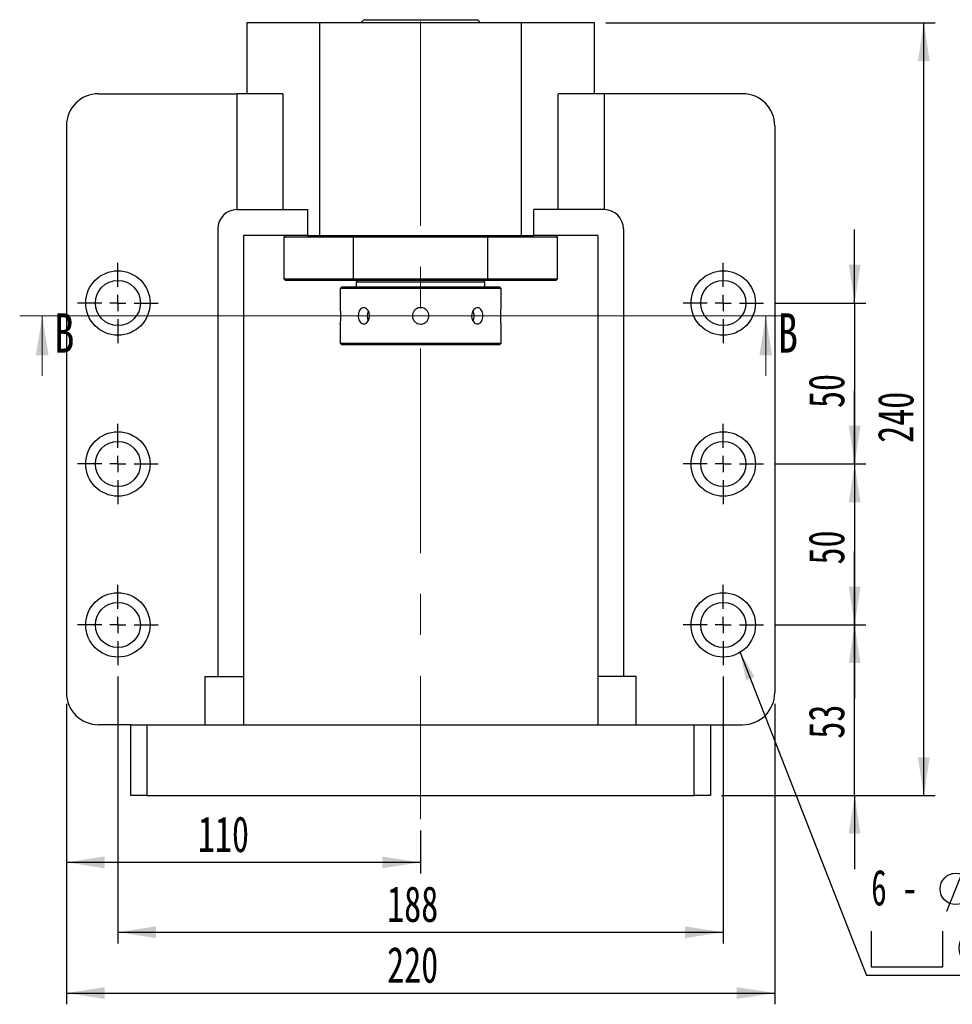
# Model space of a CAD drawing. Header units: millimetres. Extents: x 17 to 333, y 11 to 190.
# Tile 2 of 5: x 17 to 100, y 94 to 182. Entities that reach past the tile are written whole.
import ezdxf

# ---------------------------------------------------------------- set-up
doc = ezdxf.new("R2010")
doc.units = ezdxf.units.MM
doc.linetypes.add('CENTERX2', pattern=[20.32, 12.7, -2.54, 2.54, -2.54])
doc.layers.add('圖層0', color=7, linetype='Continuous')
doc.styles.add('SLDTEXTSTYLE0', font='TXT', dxfattribs={"width": 0.7})
doc.styles.add('SLDTEXTSTYLE1', font='TXT', dxfattribs={"width": 0.7, "bigfont": 'bigfont'})
doc.styles.add('SLDTEXTSTYLE2', font='TXT', dxfattribs={"width": 0.75})
doc.styles.add('SLDTEXTSTYLE3', font='TXT', dxfattribs={"width": 0.633333})
doc.dimstyles.new('SLDDIMSTYLE1', dxfattribs={"dimtxt": 0.18, "dimasz": 2.5, "dimexe": 0, "dimexo": 0.0625, "dimgap": 0, "dimtad": 0, "dimtih": 1, "dimtoh": 1, "dimdec": 0, "dimrnd": 1e-09, "dimzin": 0, "dimdsep": 46, "dimtxsty": 'Standard', "dimsah": 1, "dimcen": 0.09, "dimadec": 0, "dimazin": 0, "dimtfac": 2.5, "dimtdec": 0, "dimtofl": 0, "dimtmove": 0, "dimatfit": 3, "dimfxl": 0, "dimfrac": 2, "dimtolj": 1, "dimtzin": 0, "dimarcsym": 0})
doc.dimstyles.new('SLDDIMSTYLE2', dxfattribs={"dimtxt": 3.389974, "dimasz": 2.5, "dimexe": 0, "dimexo": 0.0625, "dimgap": 0.847493, "dimtad": 1, "dimlfac": 3.5, "dimrnd": 1e-09, "dimzin": 12, "dimdsep": 46, "dimtxsty": 'SLDTEXTSTYLE0', "dimsah": 1, "dimcen": 0.09, "dimadec": 0, "dimazin": 3, "dimtfac": 1, "dimtmove": 0, "dimatfit": 0, "dimfxl": 0, "dimfrac": 2, "dimtolj": 1, "dimtzin": 12, "dimarcsym": 0})
doc.dimstyles.new('SLDDIMSTYLE3', dxfattribs={"dimtxt": 3.389974, "dimasz": 2.5, "dimexe": 0, "dimexo": 0.0625, "dimgap": 0.847493, "dimtad": 1, "dimlfac": 3.5, "dimrnd": 1e-09, "dimzin": 12, "dimdsep": 46, "dimtxsty": 'SLDTEXTSTYLE0', "dimsah": 1, "dimcen": 0.09, "dimadec": 0, "dimazin": 3, "dimtfac": 1, "dimtofl": 0, "dimtmove": 0, "dimatfit": 3, "dimfxl": 0, "dimfrac": 2, "dimtolj": 1, "dimtzin": 12, "dimarcsym": 0})

# ---------------------------------------------------------------- blocks, each defined once
blk = doc.blocks.new('_D_1')
at = {"layer": '圖層0', "color": 7}
for p, q in [((91.426, 156.665), (91.426, 163.184)), ((84.34, 156.665), (92.426, 156.665)), ((91.426, 156.665), (91.426, 142.379)), ((84.34, 142.379), (92.426, 142.379)), ((91.426, 142.379), (91.426, 135.86))]:
    blk.add_line(p, q, dxfattribs=at)
for points in [[(91.426, 156.665), (91.947, 160.055), (90.904, 160.055)], [(91.426, 142.379), (90.904, 138.989), (91.947, 138.989)]]:
    blk.add_solid(points, dxfattribs=at)
at = {"layer": '圖層0', "color": 7, "insert": (87.333, 147.344), "char_height": 3.175, "attachment_point": 1, "rotation": 90, "style": 'SLDTEXTSTYLE0'}
blk.add_mtext('50', dxfattribs=at)
blk = doc.blocks.new('_D_2')
at = {"layer": '圖層0', "color": 7}
for p, q in [((91.426, 142.379), (91.426, 148.898)), ((84.34, 142.379), (92.426, 142.379)), ((91.426, 142.379), (91.426, 128.093)), ((84.34, 128.093), (92.426, 128.093)), ((91.426, 128.093), (91.426, 121.574))]:
    blk.add_line(p, q, dxfattribs=at)
for points in [[(91.426, 142.379), (91.947, 145.769), (90.904, 145.769)], [(91.426, 128.093), (90.904, 124.703), (91.947, 124.703)]]:
    blk.add_solid(points, dxfattribs=at)
at = {"layer": '圖層0', "color": 7, "insert": (87.333, 133.458), "char_height": 3.175, "attachment_point": 1, "rotation": 90, "style": 'SLDTEXTSTYLE0'}
blk.add_mtext('50', dxfattribs=at)
blk = doc.blocks.new('_D_3')
at = {"layer": '圖層0', "color": 7}
for p, q in [((91.426, 128.093), (91.426, 134.613)), ((84.34, 128.093), (92.426, 128.093)), ((91.426, 112.95), (91.426, 128.093)), ((79.626, 112.95), (92.426, 112.95)), ((91.426, 112.95), (91.426, 106.431))]:
    blk.add_line(p, q, dxfattribs=at)
for points in [[(91.426, 128.093), (91.947, 131.483), (90.904, 131.483)], [(91.426, 112.95), (90.904, 109.561), (91.947, 109.561)]]:
    blk.add_solid(points, dxfattribs=at)
at = {"layer": '圖層0', "color": 7, "insert": (87.333, 117.998), "char_height": 3.175, "attachment_point": 1, "rotation": 90, "style": 'SLDTEXTSTYLE0'}
blk.add_mtext('53', dxfattribs=at)
blk = doc.blocks.new('_D_4')
at = {"layer": '圖層0', "color": 7}
for p, q in [((26.055, 123.522), (26.055, 99.824)), ((79.769, 123.522), (79.769, 99.824)), ((26.055, 100.824), (79.769, 100.824))]:
    blk.add_line(p, q, dxfattribs=at)
for points in [[(26.055, 100.824), (29.445, 100.302), (29.445, 101.346)], [(79.769, 100.824), (76.379, 101.346), (76.379, 100.302)]]:
    blk.add_solid(points, dxfattribs=at)
at = {"layer": '圖層0', "color": 7, "insert": (49.943, 104.917), "char_height": 3.175, "attachment_point": 1, "style": 'SLDTEXTSTYLE0'}
blk.add_mtext('188', dxfattribs=at)
blk = doc.blocks.new('_D_5')
at = {"layer": '圖層0', "color": 7}
for p, q in [((21.483, 121.093), (21.483, 94.429)), ((84.34, 121.093), (84.34, 94.429)), ((21.483, 95.429), (84.34, 95.429))]:
    blk.add_line(p, q, dxfattribs=at)
for points in [[(21.483, 95.429), (24.873, 94.907), (24.873, 95.95)], [(84.34, 95.429), (80.95, 95.95), (80.95, 94.907)]]:
    blk.add_solid(points, dxfattribs=at)
at = {"layer": '圖層0', "color": 7, "insert": (49.943, 99.521), "char_height": 3.175, "attachment_point": 1, "style": 'SLDTEXTSTYLE0'}
blk.add_mtext('220', dxfattribs=at)
blk = doc.blocks.new('_D_6')
at = {"layer": '圖層0', "color": 7}
for p, q in [((21.483, 121.093), (21.483, 106.023)), ((52.912, 109.852), (52.912, 106.023)), ((52.912, 107.023), (21.483, 107.023))]:
    blk.add_line(p, q, dxfattribs=at)
for points in [[(21.483, 107.023), (24.873, 106.501), (24.873, 107.545)], [(52.912, 107.023), (49.522, 107.545), (49.522, 106.501)]]:
    blk.add_solid(points, dxfattribs=at)
at = {"layer": '圖層0', "color": 7, "insert": (33.153, 111.116), "char_height": 3.175, "attachment_point": 1, "style": 'SLDTEXTSTYLE0'}
blk.add_mtext('110', dxfattribs=at)
blk = doc.blocks.new('_D_7')
at = {"layer": '圖層0', "color": 7}
for p, q in [((69.34, 181.522), (98.565, 181.522)), ((97.565, 112.95), (97.565, 181.522)), ((79.626, 112.95), (98.565, 112.95))]:
    blk.add_line(p, q, dxfattribs=at)
for points in [[(97.565, 181.522), (97.044, 178.132), (98.087, 178.132)], [(97.565, 112.95), (98.087, 116.34), (97.044, 116.34)]]:
    blk.add_solid(points, dxfattribs=at)
at = {"layer": '圖層0', "color": 7, "insert": (93.473, 144.255), "char_height": 3.175, "attachment_point": 1, "rotation": 90, "style": 'SLDTEXTSTYLE0'}
blk.add_mtext('240', dxfattribs=at)
blk = doc.blocks.new('SW_SYMBOL_HOLE_DIAM')
at = {"layer": '圖層0', "color": 0}
blk.add_line((300, 0), (700, 1000), dxfattribs=at)
blk.add_circle((500, 500), 350, dxfattribs=at)
blk = doc.blocks.new('SW_SYMBOL_HOLE_SPOT')
at = {"layer": '圖層0', "color": 0}
for p, q in [((0, 875), (0, 75)), ((1600, 75), (1600, 875)), ((0, 75), (1600, 75))]:
    blk.add_line(p, q, dxfattribs=at)
blk = doc.blocks.new('SW_NOTE_1')
at = {"layer": '圖層0', "color": 0}
blk.add_line((21.858, 0), (0, 0), dxfattribs=at)
at = {"layer": '圖層0', "color": 0, "xscale": 0.003964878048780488, "yscale": 0.003964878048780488, "zscale": 0.003964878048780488}
for name, p in [('SW_SYMBOL_HOLE_DIAM', (5.945, 5.698)), ('SW_SYMBOL_HOLE_DIAM', (7.626, 0.465)), ('SW_SYMBOL_HOLE_SPOT', (0.43, 0.465))]:
    blk.add_blockref(name, p, dxfattribs=at)
at = {"layer": '圖層0', "color": 0, "char_height": 3.175, "attachment_point": 1}
for s, insert, style in [('14\\M+18AD1\\M+190FA', (9.966, 9.396), 'SLDTEXTSTYLE1'), ('6 -', (0.43, 9.396), 'SLDTEXTSTYLE3'), ('20', (11.648, 4.163), 'SLDTEXTSTYLE0')]:
    blk.add_mtext(s, dxfattribs=dict(at, insert=insert, style=style))
blk = doc.blocks.new('SW_CENTERMARKSYMBOL_1')
at = {"layer": '圖層0', "color": 0}
for p, q in [((0, 1.429), (0, 3.571)), ((-1.429, 0), (-3.571, 0)), ((0, 0), (-0.714, 0)), ((0, 0), (0, 0.714)), ((0, 0), (0, -0.714)), ((0, 0), (0.714, 0)), ((1.429, 0), (3.571, 0)), ((0, -1.429), (0, -3.571))]:
    blk.add_line(p, q, dxfattribs=at)
blk = doc.blocks.new('SW_CENTERMARKSYMBOL_2')
at = {"layer": '圖層0', "color": 0}
for p, q in [((0, 1.429), (0, 3.571)), ((-1.429, 0), (-3.571, 0)), ((0, 0), (-0.714, 0)), ((0, 0), (0, 0.714)), ((0, 0), (0, -0.714)), ((0, 0), (0.714, 0)), ((1.429, 0), (3.571, 0)), ((0, -1.429), (0, -3.571))]:
    blk.add_line(p, q, dxfattribs=at)
blk = doc.blocks.new('SW_CENTERMARKSYMBOL_3')
at = {"layer": '圖層0', "color": 0}
for p, q in [((0, 1.429), (0, 3.571)), ((-1.429, 0), (-3.571, 0)), ((0, 0), (-0.714, 0)), ((0, 0), (0, 0.714)), ((0, 0), (0, -0.714)), ((0, 0), (0.714, 0)), ((1.429, 0), (3.571, 0)), ((0, -1.429), (0, -3.571))]:
    blk.add_line(p, q, dxfattribs=at)
blk = doc.blocks.new('SW_CENTERMARKSYMBOL_4')
at = {"layer": '圖層0', "color": 0}
for p, q in [((0, 1.429), (0, 3.571)), ((-1.429, 0), (-3.571, 0)), ((0, 0), (-0.714, 0)), ((0, 0), (0, 0.714)), ((0, 0), (0, -0.714)), ((0, 0), (0.714, 0)), ((1.429, 0), (3.571, 0)), ((0, -1.429), (0, -3.571))]:
    blk.add_line(p, q, dxfattribs=at)
blk = doc.blocks.new('SW_CENTERMARKSYMBOL_5')
at = {"layer": '圖層0', "color": 0}
for p, q in [((0, 1.429), (0, 3.571)), ((-1.429, 0), (-3.571, 0)), ((0, 0), (-0.714, 0)), ((0, 0), (0, 0.714)), ((0, 0), (0, -0.714)), ((0, 0), (0.714, 0)), ((1.429, 0), (3.571, 0)), ((0, -1.429), (0, -3.571))]:
    blk.add_line(p, q, dxfattribs=at)
blk = doc.blocks.new('SW_CENTERMARKSYMBOL_6')
at = {"layer": '圖層0', "color": 0}
for p, q in [((0, 1.429), (0, 3.571)), ((-1.429, 0), (-3.571, 0)), ((0, 0), (-0.714, 0)), ((0, 0), (0, 0.714)), ((0, 0), (0, -0.714)), ((0, 0), (0.714, 0)), ((1.429, 0), (3.571, 0)), ((0, -1.429), (0, -3.571))]:
    blk.add_line(p, q, dxfattribs=at)

msp = doc.modelspace()

# ---------------------------------------------------------------- linework, layer by layer
at = {"color": 7, "linetype": 'Continuous', "lineweight": 25}
for p, q in [((47.8689, 181.8076), (47.5832, 181.5219)), ((47.8689, 181.8076), (57.9546, 181.8076)), ((58.2403, 181.5219), (57.9546, 181.8076)), ((37.4832, 181.5219), (37.4832, 175.2362)), ((43.9675, 181.5219), (37.4832, 181.5219)), ((61.856, 181.5219), (43.9675, 181.5219)), ((43.9675, 162.6648), (43.9675, 181.5219)), ((61.856, 162.6648), (61.856, 181.5219)), ((68.3403, 181.5219), (61.856, 181.5219)), ((68.3403, 175.2362), (68.3403, 181.5219)), ((24.3403, 175.2362), (36.6285, 175.2362)), ((36.6285, 164.9505), (36.6285, 175.2362)), ((40.6993, 175.2362), (36.6285, 175.2362)), ((40.6993, 175.2362), (40.6993, 164.9505)), ((65.1242, 164.9505), (65.1242, 175.2362)), ((69.195, 175.2362), (65.1242, 175.2362)), ((69.195, 175.2362), (69.195, 164.9505)), ((81.4832, 175.2362), (69.195, 175.2362)), ((21.4832, 172.3791), (21.4832, 122.0933)), ((84.3403, 172.3791), (84.3403, 122.0933)), ((36.626, 164.9505), (42.871, 164.9505)), ((42.871, 164.9505), (42.871, 162.6648)), ((62.9525, 162.6648), (62.9525, 164.9505)), ((69.1975, 164.9505), (62.9525, 164.9505)), ((34.9118, 163.2362), (34.9118, 123.5219)), ((42.871, 162.6648), (37.1975, 162.6648)), ((37.1975, 162.6648), (37.1975, 123.5219)), ((40.9118, 162.6648), (40.7689, 162.5219)), ((42.871, 162.6648), (43.9675, 162.6648)), ((43.9675, 162.6648), (61.856, 162.6648)), ((46.975, 162.6648), (46.9373, 162.5219)), ((58.8862, 162.5219), (58.8485, 162.6648)), ((61.856, 162.6648), (62.9525, 162.6648)), ((68.626, 162.6648), (62.9525, 162.6648)), ((65.0546, 162.5219), (64.9118, 162.6648)), ((68.626, 162.6648), (68.626, 123.5219)), ((70.9118, 163.2362), (70.9118, 123.5219)), ((40.7689, 162.5219), (40.7689, 158.8076)), ((46.9373, 162.5219), (40.7689, 162.5219)), ((58.8862, 162.5219), (46.9373, 162.5219)), ((46.9373, 162.5219), (46.9373, 158.8076)), ((58.8862, 158.8076), (58.8862, 162.5219)), ((65.0546, 162.5219), (58.8862, 162.5219)), ((65.0546, 158.8076), (65.0546, 162.5219)), ((40.7689, 158.8076), (40.9118, 158.6648)), ((40.7689, 158.8076), (46.9373, 158.8076)), ((46.975, 158.6648), (40.9118, 158.6648)), ((46.9373, 158.8076), (58.8862, 158.8076)), ((46.9373, 158.8076), (46.975, 158.6648)), ((58.8485, 158.6648), (46.975, 158.6648)), ((47.3403, 158.6648), (47.1975, 158.5219)), ((47.1975, 158.5219), (47.1975, 158.0933)), ((52.9118, 158.5219), (47.1975, 158.5219)), ((58.626, 158.5219), (52.9118, 158.5219)), ((58.626, 158.5219), (58.4832, 158.6648)), ((58.626, 158.0933), (58.626, 158.5219)), ((58.8485, 158.6648), (58.8862, 158.8076)), ((64.9118, 158.6648), (58.8485, 158.6648)), ((58.8862, 158.8076), (65.0546, 158.8076)), ((64.9118, 158.6648), (65.0546, 158.8076)), ((45.9118, 158.0933), (45.7689, 157.9505)), ((45.7689, 157.9505), (45.7689, 156.2505)), ((52.9118, 157.9505), (45.7689, 157.9505)), ((45.9118, 158.0933), (52.9118, 158.0933)), ((52.9118, 158.0933), (59.9118, 158.0933)), ((60.0546, 157.9505), (52.9118, 157.9505)), ((60.0546, 157.9505), (59.9118, 158.0933)), ((60.0546, 156.2414), (60.0546, 157.9505)), ((45.7689, 154.8024), (45.7689, 153.0933)), ((60.0546, 153.0933), (60.0546, 154.7933)), ((45.7689, 153.0933), (45.9118, 152.9505)), ((45.7689, 153.0933), (60.0546, 153.0933)), ((59.9118, 152.9505), (45.9118, 152.9505)), ((59.9118, 152.9505), (60.0546, 153.0933)), ((33.7689, 123.5219), (37.1975, 123.5219)), ((33.7689, 123.5219), (33.7689, 119.2362)), ((37.1975, 123.5219), (37.1975, 119.2362)), ((72.0546, 123.5219), (68.626, 123.5219)), ((68.626, 123.5219), (68.626, 119.2362)), ((72.0546, 119.2362), (72.0546, 123.5219)), ((27.1975, 119.2362), (24.3403, 119.2362)), ((27.1975, 112.9505), (27.1975, 119.2362)), ((27.1975, 119.2362), (28.626, 119.2362)), ((28.626, 119.2362), (28.626, 112.9505)), ((28.626, 119.2362), (77.1975, 119.2362)), ((77.1975, 112.9505), (77.1975, 119.2362)), ((77.1975, 119.2362), (78.626, 119.2362)), ((78.626, 119.2362), (78.626, 112.9505)), ((78.626, 119.2362), (81.4832, 119.2362)), ((28.626, 112.9505), (27.1975, 112.9505)), ((28.626, 112.9505), (77.1975, 112.9505)), ((78.626, 112.9505), (77.1975, 112.9505))]:
    msp.add_line(p, q, dxfattribs=at)
at = {"color": 7, "linetype": 'Continuous', "lineweight": 18}
for p, q in [((85.5413, 155.5225), (17.3401, 155.5225)), ((19.3401, 150.2025), (19.3401, 155.5225)), ((83.5413, 150.2025), (83.5413, 155.5225))]:
    msp.add_line(p, q, dxfattribs=at)
at = {"color": 7, "linetype": 'Continuous', "lineweight": 25}
for centre, radius in [((26.0546, 156.6648), 2.8571), ((79.7689, 156.6648), 2.8571), ((26.0546, 156.6648), 2), ((79.7689, 156.6648), 2), ((26.0546, 142.379), 2.8571), ((79.7689, 142.379), 2.8571), ((26.0546, 142.379), 2), ((79.7689, 142.379), 2), ((26.0546, 128.0933), 2.8571), ((79.7689, 128.0933), 2.8571), ((26.0546, 128.0933), 2), ((79.7689, 128.0933), 2)]:
    msp.add_circle(centre, radius, dxfattribs=at)
for centre, radius, start, end in [((24.3403, 172.379), 2.8571, 90, 180), ((81.4832, 172.379), 2.8571, 0, 90), ((36.626, 163.2362), 1.7143, 90, 180), ((69.1975, 163.2362), 1.7143, 0, 90), ((49.0895, 155.522), 0.9291, 152.159311, 208.141152), ((56.7628, 155.5366), 0.8968, 359.058937, 27.862253), ((56.763, 155.5071), 0.8966, 332.095469, 0.943842), ((24.3403, 122.0933), 2.8571, 180, 270), ((81.4832, 122.0933), 2.8571, 270, 0)]:
    msp.add_arc(centre, radius, start, end, dxfattribs=at)
for points, knots in [([(45.7689, 156.2505), (45.7697, 156.2425), (45.7714, 156.2264), (45.7831, 156.1016), (45.7962, 155.9174), (45.8056, 155.6867), (45.8071, 155.438), (45.8, 155.1996), (45.7874, 154.9958), (45.7753, 154.8563), (45.7685, 154.7896), (45.7696, 154.7999), (45.7698, 154.8024)], [0, 0, 0, 0, 0.106992, 0.2139712, 0.3212956, 0.4288554, 0.5360352, 0.6428144, 0.7497967, 0.8572672, 0.9647528, 1, 1, 1, 1]), ([(48.3914, 155.5219), (48.3853, 155.4418), (48.373, 155.2816), (48.2784, 155.0683), (48.1418, 154.9056), (47.9755, 154.8121), (47.8022, 154.7987), (47.6415, 154.8664), (47.5095, 155.0074), (47.4182, 155.2066), (47.3754, 155.4415), (47.3844, 155.6851), (47.4441, 155.9099), (47.5501, 156.0916), (47.6938, 156.2095), (47.8613, 156.2498), (48.0341, 156.2083), (48.1925, 156.0901), (48.3154, 155.908), (48.3819, 155.7075), (48.3887, 155.5746), (48.3914, 155.5219)], [0, 0, 0, 0, 0.0535056, 0.1070049, 0.1606727, 0.2144511, 0.2680473, 0.3214536, 0.3749558, 0.4286917, 0.4824365, 0.5359475, 0.5893499, 0.6429343, 0.6967106, 0.7503882, 0.8038327, 0.8572713, 0.9109395, 0.9647183, 1, 1, 1, 1]), ([(52.9118, 154.7933), (52.8301, 154.8013), (52.6667, 154.8174), (52.4491, 154.9422), (52.2831, 155.1265), (52.1877, 155.3571), (52.1741, 155.6057), (52.2431, 155.8444), (52.3869, 156.047), (52.59, 156.1911), (52.8296, 156.2599), (53.078, 156.2455), (53.3074, 156.1501), (53.4926, 155.9844), (53.613, 155.7662), (53.6542, 155.5203), (53.612, 155.2754), (53.4915, 155.058), (53.3059, 154.8934), (53.1012, 154.8058), (52.9656, 154.7969), (52.9118, 154.7933)], [0, 0, 0, 0, 0.0534991, 0.1069913, 0.1606571, 0.2144392, 0.2680321, 0.3214246, 0.3749188, 0.4286575, 0.4824033, 0.5359087, 0.5893015, 0.6428819, 0.6966604, 0.750339, 0.803772, 0.8571986, 0.9108671, 0.9646491, 1, 1, 1, 1]), ([(58.4423, 155.5219), (58.4373, 155.4418), (58.4273, 155.2816), (58.3487, 155.0683), (58.2299, 154.9056), (58.0764, 154.8121), (57.905, 154.7987), (57.7347, 154.8664), (57.5858, 155.0074), (57.4774, 155.2066), (57.4249, 155.4415), (57.436, 155.6851), (57.5086, 155.9099), (57.6325, 156.0916), (57.7914, 156.2095), (57.9648, 156.2498), (58.1316, 156.2083), (58.2747, 156.0901), (58.3798, 155.908), (58.4345, 155.7075), (58.4401, 155.5746), (58.4423, 155.5219)], [0, 0, 0, 0, 0.0535056, 0.1070049, 0.1606727, 0.2144511, 0.2680473, 0.3214536, 0.3749558, 0.4286917, 0.4824365, 0.5359475, 0.5893499, 0.6429343, 0.6967106, 0.7503882, 0.8038327, 0.8572713, 0.9109395, 0.9647183, 1, 1, 1, 1]), ([(60.0546, 154.7933), (60.0538, 154.8013), (60.0521, 154.8174), (60.0404, 154.9422), (60.0273, 155.1265), (60.0179, 155.3571), (60.0164, 155.6058), (60.0235, 155.8442), (60.0361, 156.048), (60.0482, 156.1875), (60.055, 156.2542), (60.054, 156.2439), (60.0537, 156.2414)], [0, 0, 0, 0, 0.1069923, 0.2139706, 0.3212963, 0.4288544, 0.5360342, 0.6428133, 0.7497956, 0.8572671, 0.9647527, 1, 1, 1, 1])]:
    msp.add_open_spline(points, degree=3, knots=knots, dxfattribs=at)
at = {"color": 7, "linetype": 'Continuous', "lineweight": 18}
for points in [[(19.3401, 155.5225), (18.7801, 152.0225), (19.9001, 152.0225)], [(83.5413, 155.5225), (82.9813, 152.0225), (84.1013, 152.0225)]]:
    msp.add_solid(points, dxfattribs=at)
at = {"layer": '圖層0', "color": 7, "linetype": 'CENTERX2', "lineweight": 18, "ltscale": 1.428571}
msp.add_line((52.9118, 181.6457), (52.9118, 110.852), dxfattribs=at)

# ---------------------------------------------------------------- block references
at = {"layer": '圖層0', "color": 7}
for name, p in [('SW_CENTERMARKSYMBOL_2', (26.0546, 156.6648)), ('SW_CENTERMARKSYMBOL_1', (79.7689, 156.6648)), ('SW_CENTERMARKSYMBOL_3', (26.0546, 142.379)), ('SW_CENTERMARKSYMBOL_4', (79.7689, 142.379)), ('SW_CENTERMARKSYMBOL_6', (26.0546, 128.0933)), ('SW_CENTERMARKSYMBOL_5', (79.7689, 128.0933)), ('SW_NOTE_1', (92.4688, 96.9853))]:
    msp.add_blockref(name, p, dxfattribs=at)

# ---------------------------------------------------------------- texts
at = {"color": 7, "linetype": 'Continuous', "char_height": 3.5, "attachment_point": 1, "style": 'SLDTEXTSTYLE2'}
for insert in [(20.4111, 155.7608), (84.6123, 155.7608)]:
    msp.add_mtext('B', dxfattribs=dict(at, insert=insert))

# ---------------------------------------------------------------- dimensions: what is measured, and where the dimension line sits
at = {"layer": '圖層0', "color": 7}
for base, p1, p2, angle, dimstyle, picture, middle in [((97.5654, 181.5219), (78.626, 112.9505), (68.3403, 181.5219), 90, 'SLDDIMSTYLE3', '_D_7', (97.5654, 147.2362)), ((91.4255, 142.379), (83.3403, 156.6648), (83.3403, 142.379), 90, 'SLDDIMSTYLE2', '_D_1', (91.4255, 149.3315)), ((91.4255, 128.0933), (83.3403, 142.379), (83.3403, 128.0933), 90, 'SLDDIMSTYLE2', '_D_2', (91.4255, 135.445)), ((91.4255, 128.0933), (78.626, 112.9505), (83.3403, 128.0933), 90, 'SLDDIMSTYLE2', '_D_3', (91.4255, 119.985)), ((79.7689, 100.824), (26.0546, 124.5219), (79.7689, 124.5219), 0, 'SLDDIMSTYLE3', '_D_4', (52.9241, 100.824))]:
    dim = msp.add_linear_dim(base=base, p1=p1, p2=p2, angle=angle, dimstyle=dimstyle, dxfattribs=at)
    dim.commit()
    dim.dimension.update_dxf_attribs({"geometry": picture, "text_midpoint": middle, "dimtype": 160})
for base, p1, p2, picture, middle in [((84.3403, 95.4287), (21.4832, 122.0933), (84.3403, 122.0933), '_D_5', (52.9241, 95.4287)), ((21.4832, 107.023), (52.9118, 110.852), (21.4832, 122.0933), '_D_6', (36.134, 107.023))]:
    dim = msp.add_linear_dim(base=base, p1=p1, p2=p2, dimstyle='SLDDIMSTYLE3', dxfattribs=at)
    dim.commit()
    dim.dimension.update_dxf_attribs({"geometry": picture, "text_midpoint": middle, "dimtype": 160})

# ---------------------------------------------------------------- leaders
msp.add_leader([(81.2643, 125.6588), (92.4688, 96.9853)], dimstyle='SLDDIMSTYLE1', dxfattribs=at)

doc.saveas('drawing.dxf')
